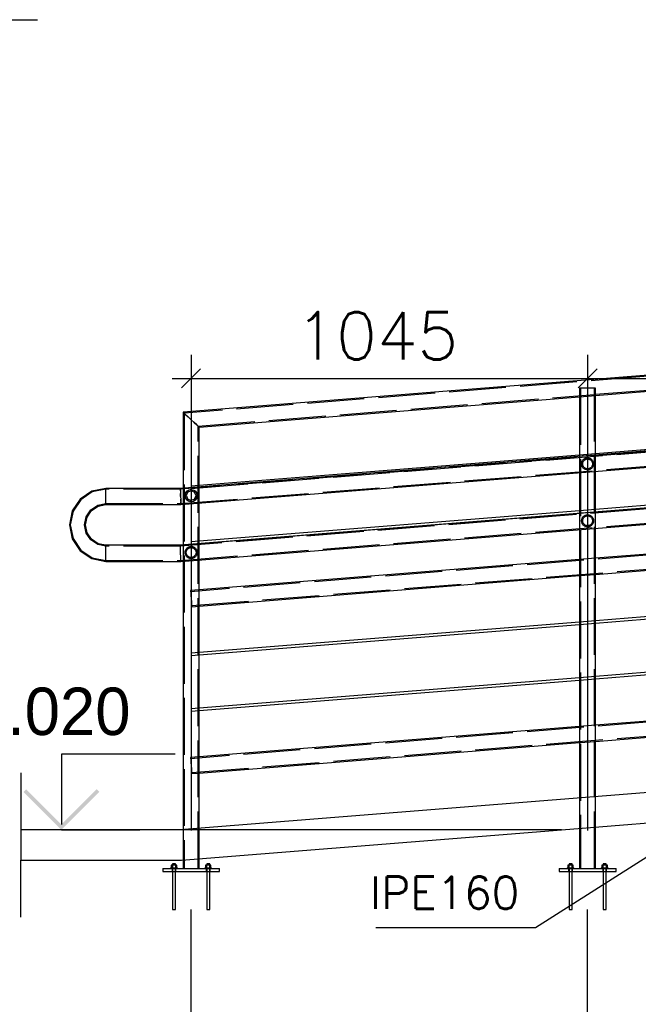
# Paper-space layout '450x700' of a CAD drawing. Header units: millimetres. Extents: x 0 to 420, y 0 to 695.
# Tile 32 of 86: x 71 to 104, y 316 to 367. Entities that reach past the tile are written whole.
import ezdxf

# ---------------------------------------------------------------- set-up
doc = ezdxf.new("R2010")
doc.units = ezdxf.units.MM
doc.linetypes.add('ACAD_ISO02W100', pattern=[15, 12, -3])
doc.linetypes.add('ACAD_ISO04W100', pattern=[30, 24, -3, 0, -3])
doc.layers.get('0').update_dxf_attribs({"linetype": 'CONTINUOUS'})
doc.layers.add('AS_DIM_ON', color=7, linetype='CONTINUOUS')
doc.layers.add('AS_INS_ON', color=7, linetype='CONTINUOUS')
doc.styles.add('ROMANS', font='romans')
doc.styles.add('Simplex.shx', font='simplex.shx', dxfattribs={"height": 2})
doc.linetypes.add('ZIGZAG', pattern='A,0.00254,-5.08,[131,ltypeshp.shx,S=5.08,R=0,X=-5.08,Y=0],-10.16,[131,ltypeshp.shx,S=5.08,R=180,X=5.08,Y=0],-5.08', length=20.32254)

psp = doc.layouts.new('450x700')

# ---------------------------------------------------------------- hatches: boundary and pattern name
at = {"layer": 'AS_INS_ON'}
psp.add_hatch(color=7, dxfattribs=at).paths.add_polyline_path([(71.311, 326.85), (71.169, 326.709), (73.169, 324.709), (75.169, 326.709), (75.028, 326.85), (73.169, 324.992)])

# ---------------------------------------------------------------- linework, layer by layer
at = {"linetype": 'Continuous', "ltscale": 0.25}
for p, q in [((205.01, 356.749), (79.586, 346.719)), ((204.986, 352.749), (79.439, 342.709)), ((79.473, 341.861), (205.02, 351.901)), ((204.986, 349.749), (79.439, 339.709)), ((79.473, 338.861), (205.02, 348.901)), ((101.334, 347.607), (121.386, 349.211)), ((80.434, 345.936), (100.486, 347.54)), ((100.486, 347.54), (100.486, 344.461)), ((101.334, 344.529), (101.334, 347.607)), ((79.586, 346.719), (79.618, 346.689)), ((79.586, 346.719), (79.586, 342.721)), ((79.618, 346.689), (79.71, 346.604)), ((79.644, 346.665), (79.672, 346.64)), ((79.71, 346.604), (79.848, 346.477)), ((79.71, 346.604), (79.848, 346.477)), ((79.848, 346.477), (80.01, 346.327)), ((80.01, 346.327), (79.848, 346.477)), ((80.172, 346.178), (80.01, 346.327)), ((80.172, 346.178), (80.31, 346.051)), ((80.31, 346.051), (80.172, 346.178)), ((121.386, 346.133), (101.334, 344.529)), ((80.31, 346.051), (80.402, 345.966)), ((80.402, 345.966), (80.434, 345.936)), ((80.402, 345.966), (80.434, 345.936)), ((80.434, 342.858), (80.434, 345.936)), ((100.486, 344.461), (80.434, 342.858)), ((100.486, 343.541), (100.486, 341.528)), ((101.334, 341.596), (101.334, 343.609)), ((121.386, 343.199), (101.334, 341.596)), ((101.334, 341.475), (121.386, 343.079)), ((74.782, 342.563), (74.158, 342.146)), ((75.518, 342.709), (74.782, 342.563)), ((79.439, 342.709), (75.518, 342.709)), ((75.518, 342.677), (75.518, 342.709)), ((75.518, 342.585), (75.518, 342.677)), ((75.518, 342.447), (75.518, 342.585)), ((79.439, 342.709), (79.44, 342.677)), ((79.444, 342.585), (79.44, 342.677)), ((79.44, 342.677), (79.444, 342.585)), ((79.444, 342.585), (79.449, 342.447)), ((74.158, 342.146), (73.741, 341.521)), ((75.518, 342.285), (75.518, 342.447)), ((75.518, 342.123), (75.518, 342.285)), ((75.518, 341.985), (75.518, 342.123)), ((75.518, 341.893), (75.518, 341.985)), ((79.456, 342.285), (79.449, 342.447)), ((79.449, 342.447), (79.456, 342.285)), ((79.456, 342.285), (79.462, 342.123)), ((79.462, 342.123), (79.468, 341.985)), ((79.471, 341.893), (79.468, 341.985)), ((79.468, 341.985), (79.472, 341.893)), ((73.741, 341.521), (73.594, 340.785)), ((74.524, 341.197), (74.757, 341.546)), ((74.757, 341.546), (75.106, 341.779)), ((75.106, 341.779), (75.518, 341.861)), ((75.518, 341.861), (75.518, 341.893)), ((75.518, 341.861), (79.473, 341.861)), ((79.473, 341.861), (79.471, 341.893)), ((79.472, 341.893), (79.473, 341.861)), ((79.586, 341.87), (79.586, 339.721)), ((80.434, 339.924), (80.434, 341.938)), ((100.486, 341.528), (80.434, 339.924)), ((101.334, 341.46), (101.334, 341.475)), ((74.442, 340.785), (74.524, 341.197)), ((80.434, 339.804), (100.486, 341.407)), ((100.486, 341.407), (100.486, 341.392)), ((73.594, 340.785), (73.741, 340.049)), ((74.524, 340.373), (74.442, 340.785)), ((100.486, 340.541), (100.486, 338.96)), ((121.386, 340.631), (101.334, 339.027)), ((101.334, 339.027), (101.334, 340.609)), ((73.741, 340.049), (74.158, 339.425)), ((74.757, 340.024), (74.524, 340.373)), ((75.106, 339.791), (74.757, 340.024)), ((74.158, 339.425), (74.782, 339.008)), ((75.518, 339.709), (75.106, 339.791)), ((79.439, 339.709), (75.518, 339.709)), ((75.518, 339.677), (75.518, 339.709)), ((75.518, 339.585), (75.518, 339.677)), ((75.518, 339.447), (75.518, 339.585)), ((75.518, 339.285), (75.518, 339.447)), ((79.44, 339.677), (79.439, 339.709)), ((79.444, 339.585), (79.44, 339.677)), ((79.449, 339.447), (79.444, 339.585)), ((79.456, 339.285), (79.449, 339.447)), ((80.434, 339.789), (80.434, 339.804)), ((101.334, 338.177), (121.386, 339.78)), ((74.782, 339.008), (75.518, 338.861)), ((75.518, 339.123), (75.518, 339.285)), ((75.518, 338.985), (75.518, 339.123)), ((75.518, 338.893), (75.518, 338.985)), ((75.518, 338.861), (75.518, 338.893)), ((79.462, 339.123), (79.456, 339.285)), ((79.468, 338.985), (79.462, 339.123)), ((79.471, 338.893), (79.468, 338.985)), ((79.473, 338.861), (79.471, 338.893)), ((79.586, 338.87), (79.586, 324.721)), ((100.486, 338.96), (80.434, 337.356)), ((80.434, 337.356), (80.434, 338.938)), ((75.518, 338.861), (79.473, 338.861)), ((80.434, 336.505), (100.486, 338.109)), ((100.486, 338.109), (100.486, 335.661)), ((101.334, 335.729), (101.334, 338.177)), ((121.386, 337.333), (101.334, 335.729)), ((101.334, 335.609), (121.386, 337.212)), ((80.434, 334.058), (80.434, 336.505)), ((100.486, 335.661), (80.434, 334.058)), ((80.434, 333.937), (100.486, 335.541)), ((100.486, 335.541), (100.486, 332.728)), ((101.334, 332.796), (101.334, 335.609)), ((121.386, 334.399), (101.334, 332.796)), ((101.334, 332.675), (121.386, 334.279)), ((80.434, 331.124), (80.434, 333.937)), ((100.486, 332.728), (80.434, 331.124)), ((101.334, 330.227), (101.334, 332.675)), ((80.434, 331.004), (100.486, 332.607)), ((100.486, 332.607), (100.486, 330.16)), ((121.386, 331.831), (101.334, 330.227)), ((80.434, 328.556), (80.434, 331.004)), ((101.334, 329.377), (121.386, 330.98)), ((100.486, 330.16), (80.434, 328.556)), ((80.434, 327.705), (100.486, 329.309)), ((100.486, 329.309), (100.486, 326.39)), ((101.334, 326.458), (101.334, 329.377)), ((80.434, 324.789), (80.434, 327.705)), ((105.28, 326.773), (79.438, 324.709)), ((99.532, 324.709), (105.408, 325.178)), ((101.334, 322.678), (101.334, 324.853)), ((99.532, 324.709), (71.024, 324.709)), ((79.502, 323.109), (99.532, 324.709)), ((100.486, 324.785), (100.486, 322.678)), ((71.024, 323.109), (79.502, 323.109)), ((79.038, 322.844), (78.966, 322.844)), ((78.966, 322.844), (78.966, 322.708)), ((79.036, 322.918), (79.03, 322.918)), ((79.03, 322.918), (79.03, 322.844)), ((79.053, 322.918), (79.036, 322.918)), ((79.182, 322.844), (79.038, 322.844)), ((79.038, 322.708), (79.038, 322.844)), ((79.079, 322.918), (79.053, 322.918)), ((79.11, 322.918), (79.079, 322.918)), ((79.141, 322.918), (79.11, 322.918)), ((79.167, 322.918), (79.141, 322.918)), ((79.184, 322.918), (79.167, 322.918)), ((79.254, 322.844), (79.182, 322.844)), ((79.182, 322.844), (79.182, 322.708)), ((79.19, 322.918), (79.184, 322.918)), ((79.19, 322.844), (79.19, 322.918)), ((79.254, 322.708), (79.254, 322.844)), ((79.586, 323.116), (79.586, 322.678)), ((80.434, 322.678), (80.434, 323.184)), ((80.838, 322.844), (80.766, 322.844)), ((80.766, 322.844), (80.766, 322.708)), ((80.836, 322.918), (80.83, 322.918)), ((80.83, 322.918), (80.83, 322.844)), ((80.853, 322.918), (80.836, 322.918)), ((80.982, 322.844), (80.838, 322.844)), ((80.838, 322.708), (80.838, 322.844)), ((80.879, 322.918), (80.853, 322.918)), ((80.91, 322.918), (80.879, 322.918)), ((80.941, 322.918), (80.91, 322.918)), ((80.967, 322.918), (80.941, 322.918)), ((80.984, 322.918), (80.967, 322.918)), ((81.054, 322.844), (80.982, 322.844)), ((80.982, 322.844), (80.982, 322.708)), ((80.99, 322.918), (80.984, 322.918)), ((80.99, 322.844), (80.99, 322.918)), ((81.054, 322.708), (81.054, 322.844)), ((99.938, 322.844), (99.866, 322.844)), ((99.866, 322.844), (99.866, 322.708)), ((99.936, 322.918), (99.93, 322.918)), ((99.93, 322.918), (99.93, 322.844)), ((99.953, 322.918), (99.936, 322.918)), ((100.082, 322.844), (99.938, 322.844)), ((99.938, 322.708), (99.938, 322.844)), ((99.979, 322.918), (99.953, 322.918)), ((100.01, 322.918), (99.979, 322.918)), ((100.041, 322.918), (100.01, 322.918)), ((100.067, 322.918), (100.041, 322.918)), ((100.084, 322.918), (100.067, 322.918)), ((100.154, 322.844), (100.082, 322.844)), ((100.082, 322.844), (100.082, 322.708)), ((100.09, 322.918), (100.084, 322.918)), ((100.09, 322.844), (100.09, 322.918)), ((100.154, 322.708), (100.154, 322.844)), ((101.738, 322.844), (101.666, 322.844)), ((101.666, 322.844), (101.666, 322.708)), ((101.736, 322.918), (101.73, 322.918)), ((101.73, 322.918), (101.73, 322.844)), ((101.753, 322.918), (101.736, 322.918)), ((101.882, 322.844), (101.738, 322.844)), ((101.738, 322.708), (101.738, 322.844)), ((101.779, 322.918), (101.753, 322.918)), ((101.81, 322.918), (101.779, 322.918)), ((101.841, 322.918), (101.81, 322.918)), ((101.867, 322.918), (101.841, 322.918)), ((101.884, 322.918), (101.867, 322.918)), ((101.954, 322.844), (101.882, 322.844)), ((101.882, 322.844), (101.882, 322.708)), ((101.89, 322.918), (101.884, 322.918)), ((101.89, 322.844), (101.89, 322.918)), ((101.954, 322.708), (101.954, 322.844)), ((78.51, 322.678), (81.51, 322.678)), ((78.51, 322.678), (78.51, 322.518)), ((78.51, 322.518), (81.51, 322.518)), ((78.93, 322.708), (78.933, 322.708)), ((78.93, 322.708), (78.93, 322.678)), ((78.933, 322.708), (78.944, 322.708)), ((78.944, 322.708), (78.96, 322.708)), ((78.96, 322.708), (78.983, 322.708)), ((78.983, 322.708), (79.01, 322.708)), ((79.01, 322.708), (79.041, 322.708)), ((79.03, 322.518), (79.03, 320.518)), ((79.041, 322.708), (79.075, 322.708)), ((79.075, 322.708), (79.11, 322.708)), ((79.11, 322.708), (79.145, 322.708)), ((79.145, 322.708), (79.179, 322.708)), ((79.179, 322.708), (79.21, 322.708)), ((79.19, 320.518), (79.19, 322.518)), ((79.21, 322.708), (79.237, 322.708)), ((79.237, 322.708), (79.26, 322.708)), ((79.26, 322.708), (79.276, 322.708)), ((79.276, 322.708), (79.287, 322.708)), ((79.287, 322.708), (79.29, 322.708)), ((79.29, 322.678), (79.29, 322.708)), ((80.73, 322.708), (80.733, 322.708)), ((80.73, 322.708), (80.73, 322.678)), ((80.733, 322.708), (80.744, 322.708)), ((80.744, 322.708), (80.76, 322.708)), ((80.76, 322.708), (80.783, 322.708)), ((80.783, 322.708), (80.81, 322.708)), ((80.81, 322.708), (80.841, 322.708)), ((80.83, 322.518), (80.83, 320.518)), ((80.841, 322.708), (80.875, 322.708)), ((80.875, 322.708), (80.91, 322.708)), ((80.91, 322.708), (80.945, 322.708)), ((80.945, 322.708), (80.979, 322.708)), ((80.979, 322.708), (81.01, 322.708)), ((80.99, 320.518), (80.99, 322.518)), ((81.01, 322.708), (81.037, 322.708)), ((81.037, 322.708), (81.06, 322.708)), ((81.06, 322.708), (81.076, 322.708)), ((81.076, 322.708), (81.087, 322.708)), ((81.087, 322.708), (81.09, 322.708)), ((81.09, 322.678), (81.09, 322.708)), ((81.51, 322.518), (81.51, 322.678)), ((99.41, 322.678), (102.41, 322.678)), ((99.41, 322.678), (99.41, 322.518)), ((99.41, 322.518), (102.41, 322.518)), ((99.83, 322.708), (99.833, 322.708)), ((99.83, 322.708), (99.83, 322.678)), ((99.833, 322.708), (99.844, 322.708)), ((99.844, 322.708), (99.86, 322.708)), ((99.86, 322.708), (99.883, 322.708)), ((99.883, 322.708), (99.91, 322.708)), ((99.91, 322.708), (99.941, 322.708)), ((99.93, 322.518), (99.93, 320.518)), ((99.941, 322.708), (99.975, 322.708)), ((99.975, 322.708), (100.01, 322.708)), ((100.01, 322.708), (100.045, 322.708)), ((100.045, 322.708), (100.079, 322.708)), ((100.079, 322.708), (100.11, 322.708)), ((100.09, 320.518), (100.09, 322.518)), ((100.11, 322.708), (100.137, 322.708)), ((100.137, 322.708), (100.16, 322.708)), ((100.16, 322.708), (100.176, 322.708)), ((100.176, 322.708), (100.186, 322.708)), ((100.186, 322.708), (100.19, 322.708)), ((100.19, 322.678), (100.19, 322.708)), ((101.63, 322.708), (101.633, 322.708)), ((101.63, 322.708), (101.63, 322.678)), ((101.633, 322.708), (101.644, 322.708)), ((101.644, 322.708), (101.66, 322.708)), ((101.66, 322.708), (101.683, 322.708)), ((101.683, 322.708), (101.71, 322.708)), ((101.71, 322.708), (101.741, 322.708)), ((101.73, 322.518), (101.73, 320.518)), ((101.741, 322.708), (101.775, 322.708)), ((101.775, 322.708), (101.81, 322.708)), ((101.81, 322.708), (101.845, 322.708)), ((101.845, 322.708), (101.879, 322.708)), ((101.879, 322.708), (101.91, 322.708)), ((101.89, 320.518), (101.89, 322.518)), ((101.91, 322.708), (101.937, 322.708)), ((101.937, 322.708), (101.96, 322.708)), ((101.96, 322.708), (101.976, 322.708)), ((101.976, 322.708), (101.986, 322.708)), ((101.986, 322.708), (101.99, 322.708)), ((101.99, 322.678), (101.99, 322.708)), ((102.41, 322.518), (102.41, 322.678)), ((79.03, 320.518), (79.032, 320.518)), ((79.032, 320.518), (79.036, 320.518)), ((79.036, 320.518), (79.044, 320.518)), ((79.044, 320.518), (79.053, 320.518)), ((79.053, 320.518), (79.066, 320.518)), ((79.066, 320.518), (79.079, 320.518)), ((79.079, 320.518), (79.094, 320.518)), ((79.094, 320.518), (79.11, 320.518)), ((79.11, 320.518), (79.126, 320.518)), ((79.126, 320.518), (79.141, 320.518)), ((79.141, 320.518), (79.154, 320.518)), ((79.154, 320.518), (79.167, 320.518)), ((79.167, 320.518), (79.177, 320.518)), ((79.177, 320.518), (79.184, 320.518)), ((79.184, 320.518), (79.188, 320.518)), ((79.188, 320.518), (79.19, 320.518)), ((80.83, 320.518), (80.832, 320.518)), ((80.832, 320.518), (80.836, 320.518)), ((80.836, 320.518), (80.844, 320.518)), ((80.844, 320.518), (80.853, 320.518)), ((80.853, 320.518), (80.866, 320.518)), ((80.866, 320.518), (80.879, 320.518)), ((80.879, 320.518), (80.894, 320.518)), ((80.894, 320.518), (80.91, 320.518)), ((80.91, 320.518), (80.926, 320.518)), ((80.926, 320.518), (80.941, 320.518)), ((80.941, 320.518), (80.954, 320.518)), ((80.954, 320.518), (80.967, 320.518)), ((80.967, 320.518), (80.977, 320.518)), ((80.977, 320.518), (80.984, 320.518)), ((80.984, 320.518), (80.988, 320.518)), ((80.988, 320.518), (80.99, 320.518)), ((99.93, 320.518), (99.931, 320.518)), ((99.931, 320.518), (99.936, 320.518)), ((99.936, 320.518), (99.943, 320.518)), ((99.943, 320.518), (99.953, 320.518)), ((99.953, 320.518), (99.965, 320.518)), ((99.965, 320.518), (99.979, 320.518)), ((99.979, 320.518), (99.994, 320.518)), ((99.994, 320.518), (100.01, 320.518)), ((100.01, 320.518), (100.026, 320.518)), ((100.026, 320.518), (100.041, 320.518)), ((100.041, 320.518), (100.054, 320.518)), ((100.054, 320.518), (100.067, 320.518)), ((100.067, 320.518), (100.076, 320.518)), ((100.076, 320.518), (100.084, 320.518)), ((100.084, 320.518), (100.088, 320.518)), ((100.088, 320.518), (100.09, 320.518)), ((101.73, 320.518), (101.731, 320.518)), ((101.731, 320.518), (101.736, 320.518)), ((101.736, 320.518), (101.743, 320.518)), ((101.743, 320.518), (101.753, 320.518)), ((101.753, 320.518), (101.765, 320.518)), ((101.765, 320.518), (101.779, 320.518)), ((101.779, 320.518), (101.794, 320.518)), ((101.794, 320.518), (101.81, 320.518)), ((101.81, 320.518), (101.826, 320.518)), ((101.826, 320.518), (101.841, 320.518)), ((101.841, 320.518), (101.854, 320.518)), ((101.854, 320.518), (101.867, 320.518)), ((101.867, 320.518), (101.876, 320.518)), ((101.876, 320.518), (101.884, 320.518)), ((101.884, 320.518), (101.888, 320.518)), ((101.888, 320.518), (101.89, 320.518))]:
    psp.add_line(p, q, dxfattribs=at)
at = {"color": 84, "linetype": 'ACAD_ISO02W100', "ltscale": 0.25}
for p, q in [((205.012, 356.691), (79.644, 346.665)), ((101.334, 347.666), (205.041, 355.959)), ((204.988, 352.703), (79.441, 342.663)), ((80.015, 342.704), (204.986, 352.698)), ((79.471, 341.907), (205.018, 351.947)), ((204.988, 349.703), (79.441, 339.663)), ((79.471, 338.907), (205.018, 348.947)), ((100.518, 347.999), (100.486, 347.999)), ((100.486, 347.999), (100.486, 347.54)), ((100.61, 347.999), (100.518, 347.999)), ((100.544, 347.999), (100.544, 322.678)), ((100.748, 347.999), (100.61, 347.999)), ((100.91, 347.999), (100.748, 347.999)), ((101.072, 347.999), (100.91, 347.999)), ((101.21, 347.999), (101.072, 347.999)), ((101.302, 347.999), (101.21, 347.999)), ((101.276, 322.678), (101.276, 347.999)), ((101.334, 347.999), (101.302, 347.999)), ((101.334, 347.607), (101.334, 347.999)), ((205.381, 347.29), (79.981, 337.262)), ((80.376, 345.99), (101.276, 347.661)), ((100.486, 347.54), (101.334, 347.607)), ((101.276, 347.661), (101.334, 347.666)), ((79.644, 346.665), (79.644, 322.678)), ((79.672, 346.64), (79.71, 346.604)), ((80.039, 336.532), (205.439, 346.56)), ((80.15, 346.198), (80.269, 346.089)), ((80.348, 346.015), (80.269, 346.089)), ((80.348, 346.015), (80.376, 345.99)), ((80.376, 322.678), (80.376, 345.99)), ((101.334, 344.529), (100.486, 344.461)), ((100.486, 344.461), (100.486, 343.541)), ((101.334, 343.609), (101.334, 344.529)), ((74.8, 342.52), (74.19, 342.113)), ((75.518, 342.663), (74.8, 342.52)), ((79.441, 342.663), (75.518, 342.663)), ((79.439, 342.709), (79.44, 342.677)), ((79.44, 342.677), (79.441, 342.663)), ((79.441, 342.663), (79.442, 342.634)), ((79.442, 342.634), (79.445, 342.552)), ((79.445, 342.552), (79.45, 342.43)), ((79.586, 342.721), (79.586, 341.87)), ((79.716, 342.451), (79.785, 342.554)), ((79.785, 342.554), (79.729, 342.47)), ((79.884, 342.62), (79.785, 342.554)), ((79.785, 342.554), (79.848, 342.596)), ((79.811, 342.476), (79.826, 342.513)), ((79.826, 342.513), (79.811, 342.476)), ((79.826, 342.513), (80.01, 342.589)), ((79.848, 342.522), (79.826, 342.513)), ((79.848, 342.596), (79.888, 342.623)), ((79.884, 342.62), (79.888, 342.623)), ((80.01, 342.647), (79.888, 342.623)), ((80.434, 342.858), (80.005, 342.823)), ((80.005, 342.823), (80.007, 342.806)), ((80.007, 342.806), (80.01, 342.763)), ((80.01, 342.763), (80.011, 342.754)), ((80.01, 342.647), (80.071, 342.635)), ((80.01, 342.589), (80.194, 342.513)), ((80.011, 342.754), (80.013, 342.721)), ((80.013, 342.721), (80.015, 342.705)), ((80.015, 342.705), (80.015, 342.704)), ((80.071, 342.635), (80.132, 342.623)), ((80.235, 342.554), (80.132, 342.623)), ((80.132, 342.623), (80.172, 342.596)), ((80.172, 342.596), (80.235, 342.554)), ((80.194, 342.513), (80.172, 342.522)), ((80.196, 342.507), (80.194, 342.513)), ((80.194, 342.513), (80.196, 342.507)), ((80.262, 342.35), (80.196, 342.507)), ((80.235, 342.554), (80.304, 342.451)), ((80.263, 342.512), (80.235, 342.554)), ((80.304, 342.451), (80.263, 342.512)), ((80.434, 341.938), (80.434, 342.858)), ((74.19, 342.113), (73.783, 341.504)), ((79.45, 342.43), (79.456, 342.285)), ((79.456, 342.285), (79.462, 342.14)), ((79.467, 342.018), (79.462, 342.14)), ((79.462, 342.14), (79.467, 342.018)), ((79.467, 342.018), (79.47, 341.936)), ((79.716, 342.451), (79.692, 342.329)), ((79.692, 342.329), (79.697, 342.304)), ((79.692, 342.329), (79.697, 342.304)), ((79.697, 342.304), (79.716, 342.207)), ((79.729, 342.47), (79.716, 342.451)), ((79.716, 342.207), (79.757, 342.146)), ((79.785, 342.104), (79.716, 342.207)), ((79.811, 342.476), (79.75, 342.329)), ((79.758, 342.309), (79.75, 342.329)), ((79.75, 342.329), (79.758, 342.309)), ((79.757, 342.146), (79.785, 342.104)), ((79.758, 342.309), (79.824, 342.152)), ((79.848, 342.062), (79.785, 342.104)), ((79.785, 342.104), (79.888, 342.035)), ((79.826, 342.145), (79.824, 342.152)), ((79.824, 342.152), (79.826, 342.145)), ((79.826, 342.145), (79.848, 342.136)), ((80.01, 342.069), (79.826, 342.145)), ((79.888, 342.035), (79.848, 342.062)), ((79.947, 342.024), (79.888, 342.035)), ((80.01, 342.011), (79.947, 342.024)), ((80.194, 342.145), (80.01, 342.069)), ((80.01, 342.011), (80.132, 342.035)), ((80.172, 342.062), (80.132, 342.035)), ((80.132, 342.035), (80.137, 342.039)), ((80.137, 342.039), (80.235, 342.104)), ((80.172, 342.136), (80.194, 342.145)), ((80.235, 342.104), (80.172, 342.062)), ((80.194, 342.145), (80.209, 342.183)), ((80.209, 342.183), (80.194, 342.145)), ((80.209, 342.183), (80.27, 342.329)), ((80.304, 342.207), (80.235, 342.104)), ((80.235, 342.104), (80.292, 342.189)), ((80.27, 342.329), (80.262, 342.35)), ((80.262, 342.35), (80.27, 342.329)), ((80.292, 342.189), (80.304, 342.207)), ((80.323, 342.354), (80.304, 342.451)), ((80.304, 342.207), (80.328, 342.329)), ((80.328, 342.329), (80.323, 342.354)), ((73.783, 341.504), (73.64, 340.785)), ((74.482, 341.214), (74.725, 341.578)), ((74.725, 341.578), (75.089, 341.822)), ((75.089, 341.822), (75.518, 341.907)), ((75.518, 341.907), (79.471, 341.907)), ((79.47, 341.936), (79.471, 341.907)), ((79.471, 341.907), (79.472, 341.893)), ((79.472, 341.893), (79.473, 341.861)), ((101.334, 341.596), (100.486, 341.528)), ((100.486, 341.528), (100.486, 341.407)), ((100.486, 341.407), (101.334, 341.475)), ((101.334, 341.475), (101.334, 341.596)), ((101.334, 340.609), (101.334, 341.46)), ((74.396, 340.785), (74.482, 341.214)), ((100.486, 341.392), (100.486, 340.541)), ((73.64, 340.785), (73.783, 340.066)), ((74.482, 340.356), (74.396, 340.785)), ((73.783, 340.066), (74.19, 339.457)), ((74.725, 339.992), (74.482, 340.356)), ((75.089, 339.748), (74.725, 339.992)), ((80.434, 339.924), (80.005, 339.89)), ((80.434, 339.804), (80.434, 339.924)), ((74.19, 339.457), (74.8, 339.05)), ((75.518, 339.663), (75.089, 339.748)), ((79.441, 339.663), (75.518, 339.663)), ((79.44, 339.677), (79.439, 339.709)), ((79.441, 339.663), (79.44, 339.677)), ((79.442, 339.634), (79.441, 339.663)), ((79.445, 339.552), (79.442, 339.634)), ((79.45, 339.43), (79.445, 339.552)), ((79.456, 339.285), (79.45, 339.43)), ((79.586, 339.721), (79.586, 338.87)), ((80.005, 339.89), (80.007, 339.872)), ((80.007, 339.872), (80.01, 339.83)), ((80.01, 339.83), (80.013, 339.788)), ((80.013, 339.788), (80.015, 339.77)), ((80.015, 339.77), (80.434, 339.804)), ((80.434, 338.938), (80.434, 339.789)), ((74.8, 339.05), (75.518, 338.907)), ((75.518, 338.907), (79.471, 338.907)), ((79.462, 339.14), (79.456, 339.285)), ((79.467, 339.018), (79.462, 339.14)), ((79.47, 338.936), (79.467, 339.018)), ((79.471, 338.907), (79.47, 338.936)), ((79.471, 338.893), (79.471, 338.907)), ((79.473, 338.861), (79.471, 338.893)), ((101.334, 339.027), (100.486, 338.96)), ((100.486, 338.96), (100.486, 338.109)), ((101.334, 338.177), (101.334, 339.027)), ((205.381, 338.49), (79.981, 328.462)), ((100.486, 338.109), (101.334, 338.177)), ((80.434, 337.356), (79.976, 337.319)), ((79.976, 337.319), (79.979, 337.287)), ((80.039, 327.732), (205.439, 337.76)), ((80.434, 336.505), (80.434, 337.356)), ((79.979, 337.287), (79.986, 337.196)), ((79.986, 337.196), (79.997, 337.059)), ((79.997, 337.059), (80.01, 336.897)), ((80.01, 336.897), (80.023, 336.735)), ((80.023, 336.735), (80.034, 336.598)), ((80.034, 336.598), (80.041, 336.506)), ((80.041, 336.506), (80.044, 336.474)), ((80.044, 336.474), (80.434, 336.505)), ((101.334, 335.729), (100.486, 335.661)), ((100.486, 335.661), (100.486, 335.541)), ((100.486, 335.541), (101.334, 335.609)), ((101.334, 335.609), (101.334, 335.729)), ((80.434, 334.058), (80.005, 334.023)), ((80.005, 334.023), (80.007, 334.006)), ((80.007, 334.006), (80.01, 333.963)), ((80.01, 333.963), (80.013, 333.921)), ((80.013, 333.921), (80.015, 333.904)), ((80.015, 333.904), (80.434, 333.937)), ((80.434, 333.937), (80.434, 334.058)), ((101.334, 332.796), (100.486, 332.728)), ((100.486, 332.728), (100.486, 332.607)), ((100.486, 332.607), (101.334, 332.675)), ((101.334, 332.675), (101.334, 332.796)), ((80.434, 331.124), (80.005, 331.09)), ((80.005, 331.09), (80.007, 331.072)), ((80.434, 331.004), (80.434, 331.124)), ((80.007, 331.072), (80.01, 331.03)), ((80.01, 331.03), (80.013, 330.988)), ((80.013, 330.988), (80.015, 330.97)), ((80.015, 330.97), (80.434, 331.004)), ((101.334, 330.227), (100.486, 330.16)), ((100.486, 330.16), (100.486, 329.309)), ((101.334, 329.377), (101.334, 330.227)), ((100.486, 329.309), (101.334, 329.377)), ((80.434, 328.556), (79.976, 328.519)), ((79.976, 328.519), (79.979, 328.487)), ((79.979, 328.487), (79.986, 328.396)), ((80.434, 327.705), (80.434, 328.556)), ((79.986, 328.396), (79.997, 328.259)), ((79.997, 328.259), (80.01, 328.097)), ((80.01, 328.097), (80.023, 327.935)), ((80.023, 327.935), (80.034, 327.798)), ((80.034, 327.798), (80.041, 327.706)), ((80.041, 327.706), (80.044, 327.674)), ((80.044, 327.674), (80.434, 327.705)), ((101.334, 324.853), (101.334, 326.458)), ((100.486, 326.39), (100.486, 324.785)), ((79.586, 324.721), (79.586, 323.116)), ((80.434, 323.184), (80.434, 324.789)), ((79.01, 322.678), (79.01, 322.518)), ((79.03, 322.678), (79.03, 322.518)), ((79.19, 322.518), (79.19, 322.678)), ((79.21, 322.518), (79.21, 322.678)), ((80.81, 322.678), (80.81, 322.518)), ((80.83, 322.678), (80.83, 322.518)), ((80.99, 322.518), (80.99, 322.678)), ((81.01, 322.518), (81.01, 322.678)), ((99.91, 322.678), (99.91, 322.518)), ((99.93, 322.678), (99.93, 322.518)), ((100.09, 322.518), (100.09, 322.678)), ((100.11, 322.518), (100.11, 322.678)), ((101.71, 322.678), (101.71, 322.518)), ((101.73, 322.678), (101.73, 322.518)), ((101.89, 322.518), (101.89, 322.678)), ((101.91, 322.518), (101.91, 322.678))]:
    psp.add_line(p, q, dxfattribs=at)
at = {"color": 7, "linetype": 'Continuous', "ltscale": 0.25}
for p, q in [((71.024, 327.709), (71.024, 324.709)), ((71.024, 320.109), (71.024, 323.109))]:
    psp.add_line(p, q, dxfattribs=at)
at = {"color": 7, "linetype": 'ZIGZAG', "ltscale": 0.25}
psp.add_line((71.024, 324.709), (71.024, 323.109), dxfattribs=at)
at = {"color": 20, "linetype": 'ACAD_ISO04W100', "ltscale": 0.25}
psp.add_line((81.009, 322.866), (81.009, 322.866), dxfattribs=at)
at = {"color": 7}
for points in [[(22.754, 364.665), (49.735, 367.41), (71.916, 367.41)], [(105.328, 324.095), (98.163, 319.546), (89.744, 319.546)]]:
    psp.add_lwpolyline(points, dxfattribs=at)
at = {"color": 84, "linetype": 'ACAD_ISO02W100', "ltscale": 0.25}
for centre, radius in [((100.91, 344, 0), 0.318), ((100.91, 344, 0), 0.26), ((100.91, 341, 0), 0.318), ((100.91, 341, 0), 0.26), ((80.01, 339.329, 0), 0.318), ((80.01, 339.329, 0), 0.26)]:
    psp.add_circle(centre, radius, dxfattribs=at)
at = {"layer": 'AS_DIM_ON', "color": 8}
for p, q in [((80.01, 349.751), (80.01, 324.678)), ((100.91, 349.751), (100.91, 324.678)), ((79.01, 348.501), (100.91, 348.501)), ((100.91, 348.501), (121.81, 348.501)), ((80.01, 308.832), (80.01, 320.518)), ((80.01, 301.332), (80.01, 320.493)), ((100.91, 308.832), (100.91, 320.518)), ((100.91, 301.332), (100.91, 320.518))]:
    psp.add_line(p, q, dxfattribs=at)
at = {"layer": 'AS_DIM_ON', "color": 8, "linetype": 'ByBlock', "lineweight": -2}
for p, q in [((80.51, 349.001), (79.51, 348.001)), ((100.41, 348.001), (101.41, 349.001)), ((101.41, 349.001), (100.41, 348.001))]:
    psp.add_line(p, q, dxfattribs=at)
at = {"layer": 'AS_INS_ON', "color": 7}
for p, q in [((79.169, 328.709, -201.8), (73.169, 328.709, -201.8)), ((73.169, 328.709, -201.8), (73.169, 324.992, -201.8)), ((73.169, 324.709), (77.302, 324.709))]:
    psp.add_line(p, q, dxfattribs=at)

# ---------------------------------------------------------------- texts
at = {"color": 7, "style": 'Simplex.shx'}
psp.add_text('IPE160', height=1.7, dxfattribs=at).set_placement((89.446, 320.546))
at = {"layer": 'AS_DIM_ON', "color": 9, "style": 'ROMANS'}
psp.add_text('1045', height=2.5, dxfattribs=at).set_placement((85.514, 349.501))
at = {"layer": 'AS_INS_ON', "color": 7}
psp.add_text('-1.020', height=2.5, dxfattribs=at).set_placement((67.335, 329.709))

doc.saveas('drawing.dxf')
